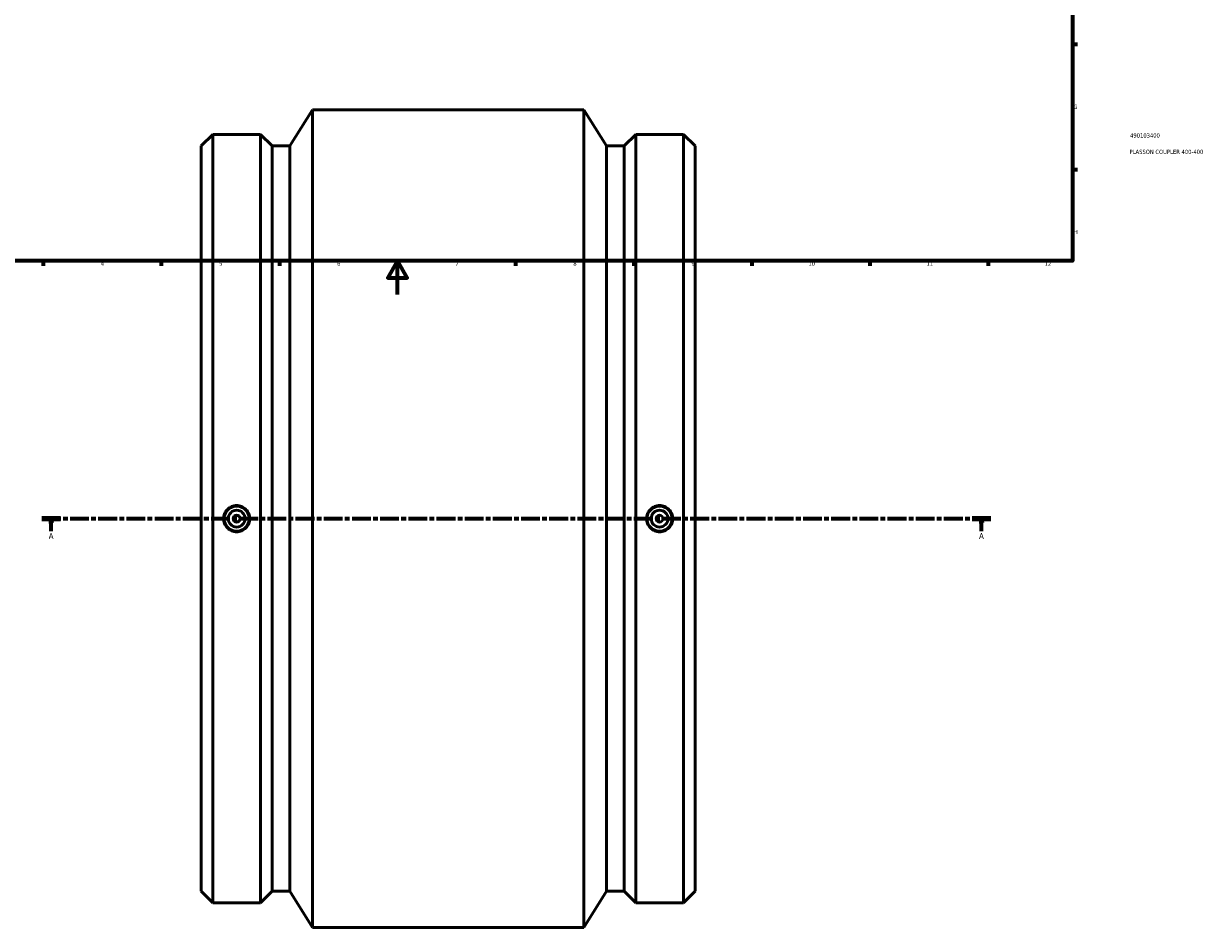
# Model space of a CAD drawing. Header units: millimetres. Extents: x -324 to 1411, y -375 to 1891.
# Tile 2 of 7: x 199 to 899, y -375 to 161. Entities that reach past the tile are written whole.
import ezdxf

# ---------------------------------------------------------------- set-up
doc = ezdxf.new("R2010")
doc.units = ezdxf.units.MM
doc.linetypes.add('CHAIN', pattern=[0.3543, 0.2362, -0.0295, 0.0591, -0.0295])
for name, color, linetype, lineweight in [('Border (ISO)', 7, 'Continuous', 70), ('Section Line (ISO)', 7, 'CHAIN', 70), ('Title (ISO)', 7, 'Continuous', 50), ('Visible (ISO)', 7, 'Continuous', 50)]:
    doc.layers.add(name, color=color, linetype=linetype, lineweight=lineweight)
doc.styles.add('Label Text (ISO)', font='tahoma.ttf')
doc.styles.add('Note Text (ISO)', font='tahoma.ttf')

# ---------------------------------------------------------------- blocks, each defined once
blk = doc.blocks.new('Borders Default Border')
at = {"layer": 'Border (ISO)'}
for p, q in [((70.08, 574), (70.08, 576.9)), ((140.17, 574), (140.17, 576.9)), ((210.25, 574), (210.25, 576.9)), ((280.33, 574), (280.33, 576.9)), ((350.42, 574), (350.42, 576.9)), ((490.58, 574), (490.58, 576.9)), ((560.67, 574), (560.67, 576.9)), ((630.75, 574), (630.75, 576.9)), ((700.83, 574), (700.83, 576.9)), ((770.92, 574), (770.92, 576.9)), ((20, 519.75), (17.1, 519.75)), ((821, 519.75), (823.9, 519.75)), ((20, 445.5), (17.1, 445.5)), ((821, 445.5), (823.9, 445.5)), ((20, 371.25), (17.1, 371.25)), ((821, 371.25), (823.9, 371.25)), ((20, 222.75), (17.1, 222.75)), ((821, 222.75), (823.9, 222.75)), ((20, 148.5), (17.1, 148.5)), ((821, 148.5), (823.9, 148.5)), ((20, 74.25), (17.1, 74.25)), ((821, 74.25), (823.9, 74.25)), ((70.08, 20), (70.08, 17.1)), ((140.17, 20), (140.17, 17.1)), ((210.25, 20), (210.25, 17.1)), ((280.33, 20), (280.33, 17.1)), ((350.42, 20), (350.42, 17.1)), ((490.58, 20), (490.58, 17.1)), ((560.67, 20), (560.67, 17.1)), ((630.75, 20), (630.75, 17.1)), ((700.83, 20), (700.83, 17.1)), ((770.92, 20), (770.92, 17.1))]:
    blk.add_line(p, q, dxfattribs=at)
at = {"layer": 'Border (ISO)', "flags": 128}
for points in [[(420.5, 594), (420.5, 574), (414.73, 584), (426.27, 584), (420.5, 574)], [(20, 20), (20, 574), (821, 574), (821, 20), (20, 20)], [(0, 297), (20, 297), (10, 302.77), (10, 291.23), (20, 297)], [(841, 297), (821, 297), (831, 302.77), (831, 291.23), (821, 297)], [(420.5, 0), (420.5, 20), (414.73, 10), (426.27, 10), (420.5, 20)]]:
    blk.add_lwpolyline(points, dxfattribs=at)
at = {"layer": 'Border (ISO)', "color": 232, "true_color": 0xca0064, "char_height": 2.5, "attachment_point": 7, "style": 'Note Text (ISO)'}
for s, insert in [('1', (34.48, 574.4)), ('2', (104.37, 574.4)), ('3', (174.43, 574.35)), ('4', (244.42, 574.4)), ('5', (314.64, 574.35)), ('6', (384.66, 574.35)), ('7', (454.77, 574.4)), ('8', (524.81, 574.34)), ('9', (594.88, 574.35)), ('10', (664.29, 574.35)), ('11', (734.37, 574.4)), ('12', (804.46, 574.4)), ('A', (17.29, 555.62)), ('A', (821.59, 555.62)), ('B', (17.59, 481.37)), ('B', (821.89, 481.37)), ('C', (17.43, 407.08)), ('C', (821.73, 407.08)), ('D', (17.43, 332.88)), ('D', (821.73, 332.88)), ('E', (17.64, 258.63)), ('E', (821.94, 258.63)), ('F', (17.7, 184.38)), ('F', (822, 184.38)), ('G', (17.31, 110.08)), ('G', (821.61, 110.08)), ('H', (17.44, 35.88)), ('H', (821.74, 35.88)), ('1', (34.48, 17.1)), ('2', (104.37, 17.1)), ('3', (174.43, 17.05)), ('4', (244.42, 17.1)), ('5', (314.64, 17.05)), ('6', (384.66, 17.05)), ('7', (454.77, 17.1)), ('8', (524.81, 17.04)), ('9', (594.88, 17.05)), ('10', (664.29, 17.05)), ('11', (734.37, 17.1)), ('12', (804.46, 17.1))]:
    blk.add_mtext(s, dxfattribs=dict(at, insert=insert))
blk = doc.blocks.new('Title Blocks ISO')
at = {"layer": 'Title (ISO)', "color": 232, "true_color": 0xca0064, "style": 'Note Text (ISO)'}
for tag, p in [('PART_NUMBER_001', (34.16, 73.13)), ('DESCRIPTION_001', (33.84, 63.4))]:
    blk.add_attdef(tag, p, '', height=2.5, dxfattribs=at)
blk = doc.blocks.new('2dTransSection0')
at = {"layer": 'Section Line (ISO)', "linetype": 'CHAIN', "ltscale": 47.209251}
blk.add_line((209.5, -132.97), (772.59, -132.97), dxfattribs=at)
at = {"layer": 'Section Line (ISO)', "linetype": 'Continuous', "lineweight": 140}
for p, q in [((209.5, -132.97), (220.63, -132.97)), ((761.47, -132.97), (772.59, -132.97))]:
    blk.add_line(p, q, dxfattribs=at)
at = {"layer": 'Section Line (ISO)', "linetype": 'Continuous'}
for p, q in [((215.06, -132.97), (214.56, -135.47)), ((215.06, -135.47), (215.06, -132.97)), ((215.56, -135.47), (215.06, -132.97)), ((767.03, -132.97), (766.53, -135.47)), ((767.03, -135.47), (767.03, -132.97)), ((767.53, -135.47), (767.03, -132.97)), ((214.56, -135.47), (215.56, -135.47)), ((215.06, -140.45), (215.06, -135.47)), ((766.53, -135.47), (767.53, -135.47)), ((767.03, -140.45), (767.03, -135.47))]:
    blk.add_line(p, q, dxfattribs=at)
at = {"layer": 'Section Line (ISO)', "linetype": 'Continuous', "flags": 128}
for points in [[(215.56, -135.47), (215.06, -132.97), (214.56, -135.47), (215.56, -135.47)], [(767.53, -135.47), (767.03, -132.97), (766.53, -135.47), (767.53, -135.47)]]:
    blk.add_lwpolyline(points, dxfattribs=at)
at = {"layer": 'Section Line (ISO)'}
for points in [[(215.56, -135.47), (215.06, -132.97), (214.56, -135.47), (215.56, -135.47)], [(767.53, -135.47), (767.03, -132.97), (766.53, -135.47), (767.53, -135.47)]]:
    blk.add_solid(points, dxfattribs=at)
at = {"layer": 'Section Line (ISO)', "char_height": 3.5, "attachment_point": 7, "style": 'Label Text (ISO)'}
for insert in [(213.57, -144.97), (765.54, -144.97)]:
    blk.add_mtext('A', dxfattribs=dict(at, insert=insert))

msp = doc.modelspace()

# ---------------------------------------------------------------- linework, layer by layer
at = {"layer": 'Visible (ISO)'}
for p, q in [((356.594, 88.14), (369.956, 109.529)), ((369.956, -375.471), (369.956, 109.529)), ((369.956, 109.529), (531.106, 109.529)), ((531.106, -375.471), (531.106, 109.529)), ((544.469, 88.14), (531.106, 109.529)), ((304.031, 88.14), (310.87, 94.979)), ((310.87, -360.921), (310.87, 94.979)), ((310.87, 94.979), (339.243, 94.979)), ((339.243, -360.921), (339.243, 94.979)), ((346.081, 88.14), (339.243, 94.979)), ((554.981, 88.14), (561.82, 94.979)), ((561.82, -360.921), (561.82, 94.979)), ((561.82, 94.979), (590.193, 94.979)), ((590.193, -360.921), (590.193, 94.979)), ((597.031, 88.14), (590.193, 94.979)), ((304.031, -354.083), (304.031, 88.14)), ((346.081, -354.083), (346.081, 88.14)), ((346.081, 88.14), (356.594, 88.14)), ((356.594, -354.083), (356.594, 88.14)), ((544.469, -354.083), (544.469, 88.14)), ((544.469, 88.14), (554.981, 88.14)), ((554.981, -354.083), (554.981, 88.14)), ((597.031, -354.083), (597.031, 88.14)), ((304.031, -354.083), (310.87, -360.921)), ((346.081, -354.083), (339.243, -360.921)), ((346.081, -354.083), (356.594, -354.083)), ((356.594, -354.083), (369.956, -375.471)), ((544.469, -354.083), (531.106, -375.471)), ((544.469, -354.083), (554.981, -354.083)), ((554.981, -354.083), (561.82, -360.921)), ((597.031, -354.083), (590.193, -360.921)), ((310.87, -360.921), (339.243, -360.921)), ((561.82, -360.921), (590.193, -360.921)), ((369.956, -375.471), (531.106, -375.471))]:
    msp.add_line(p, q, dxfattribs=at)
for centre, radius in [((325.056, -132.971), 7.5), ((576.006, -132.971), 7.5), ((325.056, -132.971), 5), ((325.056, -132.971), 2), ((576.006, -132.971), 5), ((576.006, -132.971), 2)]:
    msp.add_circle(centre, radius, dxfattribs=at)
for points in [[(325.056, -125.193), (326.032, -125.193), (327.073, -125.388), (328.988, -126.183), (329.861, -126.783), (331.24, -128.164), (331.837, -129.039), (332.628, -130.954), (332.823, -131.995), (332.823, -133.947), (332.628, -134.988), (331.837, -136.904), (331.24, -137.778), (329.861, -139.16), (328.988, -139.759), (327.073, -140.554), (326.032, -140.75), (324.08, -140.75), (323.039, -140.554), (321.125, -139.759), (320.251, -139.16), (318.873, -137.778), (318.276, -136.904), (317.484, -134.988), (317.289, -133.947), (317.289, -131.995), (317.484, -130.954), (318.276, -129.039), (318.873, -128.164), (320.251, -126.783), (321.125, -126.183), (323.039, -125.388), (324.08, -125.193), (325.056, -125.193)], [(576.006, -140.75), (575.03, -140.75), (573.989, -140.554), (572.075, -139.759), (571.201, -139.16), (569.823, -137.778), (569.226, -136.904), (568.434, -134.988), (568.239, -133.947), (568.239, -131.995), (568.434, -130.954), (569.226, -129.039), (569.823, -128.164), (571.201, -126.783), (572.075, -126.183), (573.989, -125.388), (575.03, -125.193), (576.982, -125.193), (578.023, -125.388), (579.938, -126.183), (580.811, -126.783), (582.19, -128.164), (582.787, -129.039), (583.578, -130.954), (583.773, -131.995), (583.773, -133.947), (583.578, -134.988), (582.787, -136.904), (582.19, -137.778), (580.811, -139.16), (579.938, -139.759), (578.023, -140.554), (576.982, -140.75), (576.006, -140.75)]]:
    msp.add_open_spline(points, degree=3, knots=[0, 0, 0, 0, 0.2928596, 0.2928596, 0.5857192, 0.5857192, 0.878479, 0.878479, 1.1712389, 1.1712389, 1.4639987, 1.4639987, 1.7567585, 1.7567585, 2.0496181, 2.0496181, 2.3424777, 2.3424777, 2.6353373, 2.6353373, 2.9281969, 2.9281969, 3.2209568, 3.2209568, 3.5137166, 3.5137166, 3.8064764, 3.8064764, 4.0992362, 4.0992362, 4.3920958, 4.3920958, 4.6849554, 4.6849554, 4.6849554, 4.6849554], dxfattribs=at)

# ---------------------------------------------------------------- block references
msp.add_blockref('Borders Default Border', (0, 0))
msp.add_blockref('Title Blocks ISO', (821, 20)).add_auto_attribs({'PART_NUMBER_001': '490103400', 'DESCRIPTION_001': 'PLASSON COUPLER 400-400'})
at = {"layer": 'Section Line (ISO)'}
msp.add_blockref('2dTransSection0', (0, 0), dxfattribs=at)

doc.saveas('drawing.dxf')
